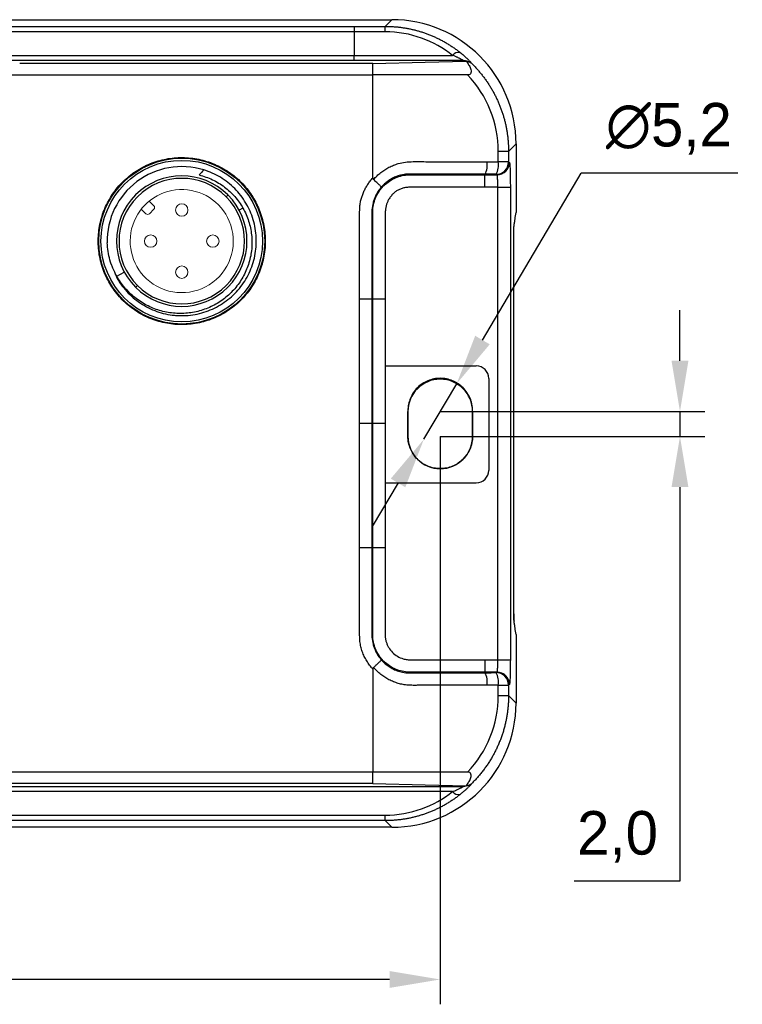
# Model space of a CAD drawing. Header units: millimetres. Extents: x 0 to 1380, y 0 to 297.
# Tile 43 of 60: x 739 to 797, y 116 to 195. Entities that reach past the tile are written whole.
import ezdxf

# ---------------------------------------------------------------- set-up
doc = ezdxf.new("R2010")
doc.units = ezdxf.units.MM
doc.header["$PDSIZE"] = -1
doc.layers.add('1', color=7, linetype='Continuous', true_color=0xffffff)
doc.dimstyles.new('ISO-25', dxfattribs={"dimtxt": 2.5, "dimasz": 2.5, "dimexe": 1.25, "dimexo": 0.625, "dimtad": 1, "dimtxsty": 'Standard', "dimcen": 2.5, "dimadec": 0, "dimazin": 0, "dimtfac": 1, "dimtmove": 0, "dimatfit": 3, "dimfxl": 1, "dimarcsym": 0})

# ---------------------------------------------------------------- blocks, each defined once
blk = doc.blocks.new('*D14')
at = {"color": 0, "lineweight": -2}
for p, q in [((791.891, 167.686), (791.891, 171.766)), ((772.599, 163.606), (793.891, 163.606)), ((791.891, 163.606), (791.891, 161.606)), ((772.599, 161.606), (793.891, 161.606)), ((791.891, 157.526), (791.891, 125.804)), ((791.891, 125.804), (783.367, 125.804))]:
    blk.add_line(p, q, dxfattribs=at)
at = {"color": 0}
for points in [[(791.211, 167.686), (792.571, 167.686), (791.891, 163.606)], [(792.571, 157.526), (791.211, 157.526), (791.891, 161.606)]]:
    blk.add_solid(points, dxfattribs=at)
at = {"layer": 'Defpoints', "color": 0}
for p in [(772.599, 163.606), (772.599, 161.606), (791.891, 161.606)]:
    blk.add_point(p, dxfattribs=at)
at = {"color": 0, "insert": (786.867, 129.37), "char_height": 3.5, "attachment_point": 5}
blk.add_mtext('2,0', dxfattribs=at)
blk = doc.blocks.new('*D15')
at = {"color": 0, "lineweight": -2}
for p, q in [((775.996, 169.358), (783.934, 182.798)), ((796.541, 182.798), (783.934, 182.798)), ((771.277, 161.367), (773.921, 165.844)), ((769.202, 157.854), (767.128, 154.341))]:
    blk.add_line(p, q, dxfattribs=at)
at = {"color": 0}
for points in [[(775.41, 169.703), (776.581, 169.012), (773.921, 165.844)], [(769.788, 157.508), (768.617, 158.2), (771.277, 161.367)]]:
    blk.add_solid(points, dxfattribs=at)
at = {"layer": 'Defpoints', "color": 0}
for p in [(773.921, 165.844), (771.277, 161.367)]:
    blk.add_point(p, dxfattribs=at)
at = {"color": 0, "insert": (790.999, 186.364), "char_height": 3.5, "attachment_point": 5}
blk.add_mtext('∅5,2', dxfattribs=at)
blk = doc.blocks.new('*D17')
at = {"color": 0, "lineweight": -2}
for p, q in [((772.599, 161.606), (772.599, 115.894)), ((614.799, 160.765), (614.799, 115.894)), ((768.519, 117.894), (618.879, 117.894))]:
    blk.add_line(p, q, dxfattribs=at)
at = {"color": 0}
for points in [[(618.879, 118.574), (618.879, 117.214), (614.799, 117.894)], [(768.519, 117.214), (768.519, 118.574), (772.599, 117.894)]]:
    blk.add_solid(points, dxfattribs=at)
at = {"layer": 'Defpoints', "color": 0}
for p in [(772.599, 161.606), (614.799, 160.765), (614.799, 117.894)]:
    blk.add_point(p, dxfattribs=at)
at = {"color": 0, "insert": (693.699, 121.46), "char_height": 3.5, "attachment_point": 5}
blk.add_mtext('157,8%%p2', dxfattribs=at)

msp = doc.modelspace()

# ---------------------------------------------------------------- linework, layer by layer
at = {"color": 7, "linetype": 'Continuous', "lineweight": 25}
for p, q in [((618.693, 195.142), (768.705, 195.142)), ((768.17, 194.606), (768.705, 195.142)), ((703.122, 194.606), (765.663, 194.606)), ((765.663, 194.17), (723.07, 194.17)), ((765.663, 194.606), (765.663, 194.17)), ((765.663, 194.606), (768.17, 194.606)), ((765.663, 194.17), (765.663, 192.273)), ((768.17, 194.17), (765.663, 194.17)), ((768.17, 194.17), (768.17, 194.606)), ((723.07, 192.273), (738.752, 192.273)), ((738.752, 191.849), (723.07, 191.849)), ((738.752, 192.273), (765.663, 192.273)), ((765.663, 191.849), (738.752, 191.849)), ((765.663, 191.849), (765.663, 192.273)), ((765.663, 192.273), (773.593, 192.273)), ((774.459, 191.849), (765.663, 191.849)), ((765.663, 191.609), (738.752, 191.609)), ((767.183, 191.609), (765.663, 191.609)), ((767.182, 190.704), (767.182, 191.609)), ((727.57, 190.704), (738.752, 190.704)), ((738.752, 190.704), (767.183, 190.704)), ((767.183, 182.414), (767.183, 190.704)), ((778.699, 185.148), (778.095, 184.544)), ((778.699, 185.148), (778.699, 179.614)), ((777.267, 183.696), (777.267, 184.544)), ((778.095, 184.544), (777.267, 184.544)), ((778.095, 184.544), (778.095, 183.696)), ((778.095, 183.696), (777.267, 183.696)), ((778.095, 183.696), (778.17, 183.659)), ((776.2, 182.699), (776.2, 182.659)), ((776.2, 182.659), (777.171, 182.659)), ((776.2, 181.659), (776.2, 182.659)), ((777.24, 181.659), (776.2, 181.659)), ((777.24, 181.659), (778.239, 181.659)), ((777.24, 162.642), (777.24, 181.659)), ((778.239, 181.659), (778.239, 180.102)), ((756.719, 179.971), (756.418, 179.809)), ((757.078, 180.165), (756.966, 180.324)), ((778.239, 180.102), (778.239, 145.182)), ((778.523, 147.313), (778.523, 177.97)), ((778.523, 147.313), (778.523, 177.97)), ((778.523, 177.97), (778.523, 177.97)), ((746.56, 174.503), (747.172, 174.833)), ((766.098, 162.642), (766.098, 172.642)), ((767.097, 172.642), (766.098, 172.642)), ((767.097, 172.642), (767.097, 162.642)), ((767.124, 172.642), (767.097, 172.642)), ((767.165, 172.642), (767.124, 172.642)), ((767.165, 162.642), (767.165, 172.642)), ((768.165, 172.642), (767.165, 172.642)), ((768.165, 172.642), (768.165, 162.642)), ((751.189, 171.371), (751.304, 171.341)), ((751.304, 171.341), (751.623, 171.339)), ((768.165, 167.27), (775.497, 167.27)), ((776.497, 166.27), (776.497, 158.868)), ((769.999, 163.678), (769.999, 161.606)), ((769.999, 161.606), (769.999, 163.606)), ((775.199, 161.606), (775.199, 163.678)), ((775.199, 163.606), (775.199, 161.606)), ((766.098, 152.642), (766.098, 162.642)), ((767.097, 162.642), (766.098, 162.642)), ((767.097, 162.642), (767.097, 152.642)), ((767.165, 152.642), (767.165, 162.642)), ((768.165, 162.642), (767.165, 162.642)), ((768.165, 162.642), (768.165, 152.642)), ((777.24, 143.624), (777.24, 162.642)), ((768.165, 157.868), (775.497, 157.868)), ((767.097, 152.642), (766.098, 152.642)), ((767.124, 152.642), (767.097, 152.642)), ((767.165, 152.642), (767.124, 152.642)), ((768.165, 152.642), (767.165, 152.642)), ((778.523, 147.313), (778.523, 147.313)), ((778.239, 145.182), (778.239, 143.624)), ((778.699, 145.669), (778.699, 140.136)), ((776.199, 143.624), (776.199, 142.625)), ((776.199, 143.624), (777.24, 143.624)), ((777.24, 143.624), (778.239, 143.624)), ((767.183, 142.869), (767.183, 134.58)), ((770.229, 142.566), (776.199, 142.584)), ((776.199, 142.584), (776.199, 142.625)), ((777.171, 142.625), (776.199, 142.625)), ((777.267, 140.74), (777.267, 141.587)), ((777.267, 141.587), (778.095, 141.587)), ((778.17, 141.625), (778.095, 141.587)), ((778.095, 141.587), (778.095, 140.74)), ((777.267, 140.74), (778.095, 140.74)), ((778.095, 140.74), (778.699, 140.136)), ((738.752, 134.58), (724.17, 134.58)), ((767.183, 134.58), (738.752, 134.58)), ((774.799, 134.58), (767.183, 134.58)), ((767.183, 133.675), (767.183, 134.58)), ((723.07, 133.435), (738.752, 133.435)), ((765.663, 133.675), (727.57, 133.675)), ((738.752, 133.435), (765.706, 133.435)), ((767.183, 133.675), (765.663, 133.675)), ((765.706, 133.435), (774.459, 133.435)), ((738.752, 133.011), (723.07, 133.011)), ((765.706, 133.011), (738.752, 133.011)), ((773.593, 133.011), (765.706, 133.011)), ((713.057, 131.113), (768.17, 131.113)), ((768.17, 130.677), (768.17, 131.113)), ((768.705, 130.142), (618.693, 130.142)), ((738.752, 130.677), (703.122, 130.677)), ((768.17, 130.677), (738.752, 130.677)), ((768.705, 130.142), (768.17, 130.677))]:
    msp.add_line(p, q, dxfattribs=at)
at = {"color": 7, "linetype": 'Continuous', "lineweight": 25, "flags": 128}
for points in [[(767.183, 191.609), (771.384, 191.722), (774.686, 191.81)], [(774.799, 190.704), (770.534, 190.704), (767.183, 190.704)], [(776.371, 183.699), (776.873, 183.698), (777.267, 183.696)], [(776.2, 182.699), (773.214, 182.708), (770.229, 182.717)], [(777.096, 182.697), (776.594, 182.698), (776.2, 182.699)], [(777.171, 182.659), (777.129, 182.68), (777.096, 182.697)], [(755.507, 181.033), (755.505, 181.031), (755.497, 181.022), (755.484, 181.009), (755.466, 180.992), (755.445, 180.97), (755.42, 180.946), (755.394, 180.919), (755.366, 180.892)], [(748.083, 173.609), (748.086, 173.611), (748.094, 173.619), (748.107, 173.632), (748.124, 173.65), (748.146, 173.671), (748.17, 173.696), (748.197, 173.722), (748.224, 173.75)], [(776.199, 142.584), (776.701, 142.586), (777.096, 142.587)], [(777.096, 142.587), (777.138, 142.608), (777.171, 142.625)], [(777.267, 141.587), (776.765, 141.586), (776.371, 141.584)], [(767.183, 133.675), (771.384, 133.562), (774.686, 133.473)]]:
    msp.add_lwpolyline(points, dxfattribs=at)
at = {"color": 7, "linetype": 'Continuous', "lineweight": 25}
for radius in [6.675, 6.5]:
    msp.add_circle((751.795, 177.321), radius, dxfattribs=at)
for centre, radius, start, end in [((774.091, 191.874), 0.638, 80.12293, 141.32352), ((751.795, 177.321), 6, 72.86141, 181.23547), ((774.724, 183.467), 1.664, 332.51543, 8.02053), ((775.62, 183.464), 1.664, 332.51543, 8.02053), ((777.095, 183.697), 1, 270.05364, 359.97263), ((777.17, 183.659), 1, 270.05364, 359.97263), ((751.795, 177.321), 5.25, 45, 225), ((751.795, 177.321), 5.05, 45, 225), ((751.795, 177.321), 5.25, 225, 45), ((751.795, 177.321), 5.05, 225, 45), ((775.497, 166.27), 1, 0, 90), ((772.599, 163.606), 2.6, 0, 180), ((772.599, 161.606), 2.6, 180, 0), ((775.497, 158.868), 1, 270, 0), ((778.075, 146.738), 0.463, 359.44843, 7.53786), ((774.723, 141.817), 1.664, 351.97976, 27.48269), ((775.62, 141.819), 1.664, 351.97939, 27.48473), ((777.095, 141.587), 1, 0.02768, 89.94627), ((777.17, 141.624), 1, 0.02767, 89.94585), ((774.091, 133.409), 0.638, 218.67786, 279.8763)]:
    msp.add_arc(centre, radius, start, end, dxfattribs=at)
for centre, major_axis in [((768.693, 185.136), (-7.08, -7.08)), ((768.693, 140.148), (-7.08, 7.08))]:
    msp.add_ellipse(centre, major_axis=major_axis, ratio=0.998783, start_param=2.356803, end_param=3.926382, dxfattribs=at)
for points, knots in [([(768.17, 194.606), (768.266, 194.605), (768.458, 194.604), (768.746, 194.591), (769.035, 194.569), (769.323, 194.539), (769.611, 194.5), (769.899, 194.453), (770.186, 194.397), (770.471, 194.332), (770.756, 194.258), (771.038, 194.175), (771.319, 194.084), (771.597, 193.983), (771.873, 193.874), (772.147, 193.756), (772.417, 193.63), (772.684, 193.494), (772.948, 193.35), (773.207, 193.198), (773.463, 193.037), (773.714, 192.867), (773.961, 192.69), (774.12, 192.565), (774.2, 192.503)], [0, 0, 0, 0, 0.043133, 0.086382, 0.129765, 0.173299, 0.216998, 0.26088, 0.304959, 0.349253, 0.393776, 0.438544, 0.483571, 0.528872, 0.574462, 0.620354, 0.666564, 0.713103, 0.759986, 0.807226, 0.854834, 0.902825, 0.95121, 1, 1, 1, 1]), ([(774.459, 191.849), (774.454, 191.853), (774.445, 191.86), (774.42, 191.878), (774.387, 191.898), (774.345, 191.923), (774.295, 191.951), (774.236, 191.982), (774.169, 192.017), (774.094, 192.054), (774.01, 192.094), (773.918, 192.136), (773.818, 192.18), (773.709, 192.226), (773.632, 192.257), (773.593, 192.273)], [0, 0, 0, 0, 0.055449, 0.112433, 0.171713, 0.233971, 0.299794, 0.369678, 0.444041, 0.523228, 0.607524, 0.697168, 0.792357, 0.893254, 1, 1, 1, 1]), ([(774.2, 192.503), (774.247, 192.465), (774.338, 192.392), (774.464, 192.284), (774.58, 192.182), (774.685, 192.086), (774.779, 191.996), (774.863, 191.913), (774.937, 191.837), (775.001, 191.769), (775.055, 191.709), (775.1, 191.656), (775.122, 191.627), (775.133, 191.613)], [0, 0, 0, 0, 0.108927, 0.2128793, 0.3122057, 0.407306, 0.4986356, 0.5867085, 0.6720972, 0.7554298, 0.8373817, 0.9186626, 1, 1, 1, 1]), ([(774.687, 191.811), (774.67, 191.814), (774.636, 191.821), (774.58, 191.831), (774.527, 191.839), (774.485, 191.845), (774.465, 191.848), (774.459, 191.849)], [0, 0, 0, 0, 0.2481056, 0.5005135, 0.7510049, 0.9332691, 1, 1, 1, 1]), ([(774.686, 191.81), (774.758, 191.717), (774.825, 191.621), (774.944, 191.42), (774.997, 191.315), (775.054, 191.152), (775.07, 191.096), (775.085, 190.982), (775.086, 190.925), (775.055, 190.816), (775.02, 190.768), (774.918, 190.712), (774.858, 190.704), (774.799, 190.704)], [0, 0, 0, 0, 0.25, 0.25, 0.5, 0.5, 0.625, 0.625, 0.75, 0.75, 0.875, 0.875, 1, 1, 1, 1]), ([(775.133, 191.613), (775.131, 191.614), (775.128, 191.617), (775.121, 191.623), (775.11, 191.632), (775.085, 191.65), (775.031, 191.685), (774.943, 191.728), (774.824, 191.773), (774.733, 191.798), (774.687, 191.811)], [0, 0, 0, 0, 0.0155576, 0.0312547, 0.0626519, 0.1254179, 0.2507977, 0.5004377, 0.7487939, 1, 1, 1, 1]), ([(775.133, 191.613), (775.207, 191.54), (775.353, 191.393), (775.564, 191.164), (775.768, 190.93), (775.964, 190.69), (776.151, 190.444), (776.331, 190.194), (776.502, 189.939), (776.664, 189.679), (776.819, 189.415), (776.964, 189.147), (777.102, 188.875), (777.23, 188.6), (777.35, 188.321), (777.46, 188.04), (777.562, 187.756), (777.655, 187.47), (777.74, 187.182), (777.815, 186.893), (777.881, 186.601), (777.938, 186.309), (777.987, 186.015), (778.026, 185.721), (778.057, 185.427), (778.079, 185.132), (778.093, 184.838), (778.094, 184.642), (778.095, 184.544)], [0, 0, 0, 0, 0.039773, 0.079432, 0.118978, 0.158413, 0.197737, 0.236951, 0.276057, 0.315056, 0.353949, 0.392736, 0.43142, 0.470001, 0.50848, 0.546859, 0.585138, 0.62332, 0.661404, 0.699393, 0.737287, 0.775087, 0.812796, 0.850413, 0.887941, 0.925381, 0.962733, 1, 1, 1, 1]), ([(747.869, 182.781), (747.857, 182.772), (747.845, 182.764), (747.654, 182.624), (747.483, 182.486), (746.991, 182.048), (746.694, 181.726), (746.295, 181.197), (746.17, 181.012), (745.94, 180.636), (745.835, 180.444), (745.645, 180.049), (745.559, 179.848), (745.407, 179.435), (745.341, 179.223), (745.174, 178.58), (745.107, 178.146), (745.069, 177.49), (745.067, 177.27), (745.085, 176.828), (745.105, 176.606), (745.196, 175.953), (745.299, 175.527), (745.516, 174.903), (745.599, 174.697), (745.785, 174.295), (745.887, 174.101), (746.22, 173.534), (746.478, 173.179), (746.921, 172.682), (747.076, 172.524), (747.399, 172.227), (747.568, 172.086), (747.917, 171.822), (748.099, 171.699), (748.475, 171.469), (748.67, 171.362), (749.267, 171.074), (749.678, 170.923), (750.528, 170.702), (750.97, 170.632), (751.847, 170.582), (752.285, 170.599), (752.941, 170.691), (753.16, 170.732), (753.588, 170.836), (753.799, 170.898), (754.212, 171.042), (754.415, 171.124), (754.814, 171.308), (755.011, 171.41), (755.585, 171.748), (755.942, 172.008), (756.605, 172.6), (756.902, 172.923), (757.297, 173.448), (757.421, 173.629), (757.651, 174.006), (757.757, 174.202), (758.044, 174.798), (758.195, 175.209), (758.36, 175.847), (758.405, 176.064), (758.474, 176.502), (758.497, 176.721), (758.534, 177.378), (758.516, 177.816), (758.424, 178.473), (758.383, 178.692), (758.279, 179.12), (758.217, 179.33), (758.072, 179.743), (757.99, 179.947), (757.805, 180.346), (757.702, 180.543), (757.365, 181.115), (757.107, 181.469), (756.669, 181.96), (756.515, 182.117), (756.189, 182.417), (756.018, 182.559), (755.491, 182.956), (755.118, 183.184), (754.523, 183.472), (754.317, 183.559), (753.903, 183.711), (753.693, 183.776), (753.056, 183.941), (752.623, 184.01), (751.737, 184.06), (751.297, 184.042), (750.646, 183.951), (750.431, 183.91), (750.002, 183.806), (749.788, 183.743), (749.163, 183.525), (748.766, 183.341), (748.21, 183.014), (748.037, 182.902), (747.869, 182.781)], [0, 0, 0, 0, 0.001036, 0.001036, 0.016661, 0.016661, 0.047911, 0.047911, 0.063536, 0.063536, 0.079161, 0.079161, 0.094786, 0.094786, 0.110411, 0.110411, 0.141661, 0.141661, 0.157286, 0.157286, 0.172911, 0.172911, 0.204161, 0.204161, 0.219786, 0.219786, 0.235411, 0.235411, 0.266661, 0.266661, 0.282286, 0.282286, 0.297911, 0.297911, 0.313536, 0.313536, 0.329161, 0.329161, 0.360411, 0.360411, 0.391661, 0.391661, 0.422911, 0.422911, 0.438536, 0.438536, 0.454161, 0.454161, 0.469786, 0.469786, 0.485411, 0.485411, 0.516661, 0.516661, 0.547911, 0.547911, 0.563536, 0.563536, 0.579161, 0.579161, 0.610411, 0.610411, 0.626036, 0.626036, 0.641661, 0.641661, 0.672911, 0.672911, 0.688536, 0.688536, 0.704161, 0.704161, 0.719786, 0.719786, 0.735411, 0.735411, 0.766661, 0.766661, 0.782286, 0.782286, 0.797911, 0.797911, 0.829161, 0.829161, 0.844786, 0.844786, 0.860411, 0.860411, 0.891661, 0.891661, 0.922911, 0.922911, 0.938536, 0.938536, 0.954161, 0.954161, 0.985411, 0.985411, 1, 1, 1, 1]), ([(767.231, 182.275), (767.276, 182.327), (767.365, 182.429), (767.507, 182.574), (767.654, 182.711), (767.807, 182.839), (767.965, 182.959), (768.128, 183.071), (768.297, 183.174), (768.472, 183.268), (768.651, 183.355), (768.837, 183.432), (769.027, 183.502), (769.344, 183.6), (769.803, 183.695), (770.25, 183.719), (770.634, 183.716), (771.031, 183.716), (772.237, 183.711), (773.841, 183.707), (775.431, 183.702), (776.166, 183.7), (776.371, 183.699)], [0, 0, 0, 0, 0.021284, 0.042329, 0.063182, 0.083894, 0.104516, 0.125099, 0.145696, 0.166359, 0.187139, 0.208087, 0.229251, 0.250681, 0.311932, 0.375956, 0.390685, 0.432288, 0.500765, 0.769316, 0.935728, 1, 1, 1, 1]), ([(778.17, 183.659), (778.178, 183.655), (778.186, 183.612), (778.201, 183.457), (778.208, 183.341), (778.22, 183.055), (778.225, 182.881), (778.233, 182.497), (778.236, 182.282), (778.239, 181.93), (778.239, 181.794), (778.239, 181.659)], [0, 0, 0, 0, 0.217524, 0.217524, 0.435052, 0.435052, 0.652518, 0.652518, 0.869855, 0.869855, 1, 1, 1, 1]), ([(746.512, 174.477), (746.746, 174.042), (747.03, 173.641), (747.697, 172.911), (748.067, 172.594), (748.678, 172.188), (748.893, 172.064), (749.333, 171.844), (749.558, 171.748), (750.017, 171.585), (750.251, 171.518), (750.73, 171.411), (750.975, 171.372), (751.707, 171.302), (752.194, 171.314), (752.925, 171.423), (753.167, 171.475), (753.638, 171.606), (753.868, 171.685), (754.544, 171.965), (754.979, 172.212), (755.566, 172.648), (755.753, 172.805), (756.107, 173.142), (756.276, 173.323), (756.744, 173.893), (757.005, 174.305), (757.32, 174.969), (757.413, 175.2), (757.567, 175.665), (757.63, 175.901), (757.726, 176.379), (757.759, 176.621), (757.797, 177.111), (757.8, 177.359), (757.765, 178.092), (757.684, 178.573), (757.4, 179.519), (757.203, 179.966), (756.828, 180.596), (756.689, 180.801), (756.388, 181.19), (756.226, 181.374), (755.883, 181.72), (755.701, 181.882), (755.316, 182.186), (755.112, 182.327), (754.482, 182.708), (754.036, 182.909), (753.563, 183.055)], [0, 0, 0, 0, 0.0625, 0.0625, 0.125, 0.125, 0.15625, 0.15625, 0.1875, 0.1875, 0.21875, 0.21875, 0.25, 0.25, 0.3125, 0.3125, 0.34375, 0.34375, 0.375, 0.375, 0.4375, 0.4375, 0.46875, 0.46875, 0.5, 0.5, 0.5625, 0.5625, 0.59375, 0.59375, 0.625, 0.625, 0.65625, 0.65625, 0.6875, 0.6875, 0.75, 0.75, 0.8125, 0.8125, 0.84375, 0.84375, 0.875, 0.875, 0.90625, 0.90625, 0.9375, 0.9375, 1, 1, 1, 1]), ([(753.188, 182.642), (753.56, 182.553), (753.918, 182.426), (754.607, 182.1), (754.932, 181.903), (755.382, 181.562), (755.527, 181.44), (755.804, 181.181), (755.937, 181.043), (756.312, 180.613), (756.531, 180.304), (756.719, 179.971)], [0, 0, 0, 0, 0.25, 0.25, 0.5, 0.5, 0.625, 0.625, 0.75, 0.75, 1, 1, 1, 1]), ([(766.098, 172.642), (766.098, 173.061), (766.098, 173.9), (766.098, 175.159), (766.098, 176.417), (766.097, 177.589), (766.099, 178.591), (766.104, 179.343), (766.115, 179.849), (766.127, 180.161), (766.16, 180.359), (766.192, 180.525), (766.231, 180.688), (766.275, 180.848), (766.327, 181.005), (766.384, 181.159), (766.448, 181.31), (766.518, 181.459), (766.594, 181.604), (766.676, 181.747), (766.765, 181.886), (766.86, 182.023), (766.961, 182.157), (767.068, 182.288), (767.144, 182.372), (767.183, 182.414)], [0, 0, 0, 0, 0.125251, 0.250501, 0.375752, 0.501003, 0.600287, 0.675097, 0.725439, 0.751341, 0.768329, 0.785138, 0.801795, 0.818326, 0.83476, 0.851124, 0.867448, 0.883759, 0.900088, 0.916462, 0.932911, 0.949461, 0.966142, 0.982979, 1, 1, 1, 1]), ([(767.165, 172.642), (767.165, 174.118), (767.165, 175.594), (767.165, 177.808), (767.165, 178.546), (767.165, 179.376), (767.165, 179.468), (767.165, 179.584), (767.165, 179.607), (767.165, 179.653), (767.165, 179.676), (767.167, 179.745), (767.169, 179.792), (767.184, 180.022), (767.212, 180.204), (767.281, 180.474), (767.308, 180.564), (767.37, 180.739), (767.405, 180.824), (767.521, 181.075), (767.613, 181.234), (767.774, 181.462), (767.832, 181.536), (767.953, 181.677), (768.017, 181.744), (768.216, 181.937), (768.361, 182.054), (768.672, 182.26), (768.835, 182.347), (769.175, 182.492), (769.353, 182.549), (769.718, 182.629), (769.904, 182.652), (770.113, 182.658), (770.137, 182.659), (770.183, 182.659), (770.206, 182.659), (770.276, 182.659), (770.322, 182.659), (770.461, 182.659), (770.553, 182.659), (771.016, 182.659), (771.386, 182.659), (773.237, 182.659), (774.718, 182.659), (776.199, 182.659), (776.199, 182.659), (776.2, 182.659)], [0, 0, 0, 0, 0.2475248, 0.2475248, 0.3712871, 0.3712871, 0.3867574, 0.3867574, 0.390625, 0.390625, 0.3944926, 0.3944926, 0.4022277, 0.4022277, 0.4331683, 0.4331683, 0.4486386, 0.4486386, 0.4641089, 0.4641089, 0.4950495, 0.4950495, 0.5105198, 0.5105198, 0.5259901, 0.5259901, 0.5569307, 0.5569307, 0.5878713, 0.5878713, 0.6188119, 0.6188119, 0.6497525, 0.6497525, 0.65362, 0.65362, 0.6574876, 0.6574876, 0.6652228, 0.6652228, 0.6806931, 0.6806931, 0.7425743, 0.7425743, 0.990099, 0.990099, 0.9901246, 0.9901246, 0.9901246, 0.9901246]), ([(767.183, 182.414), (767.183, 182.396), (767.184, 182.378), (767.19, 182.343), (767.196, 182.325), (767.211, 182.296), (767.22, 182.284), (767.231, 182.275)], [0, 0, 0, 0, 0.352584, 0.352584, 0.718165, 0.718165, 1, 1, 1, 1]), ([(767.852, 181.663), (767.852, 181.665), (767.852, 181.669), (767.845, 181.681), (767.833, 181.699), (767.808, 181.728), (767.763, 181.778), (767.689, 181.853), (767.595, 181.943), (767.486, 182.045), (767.364, 182.157), (767.275, 182.236), (767.231, 182.275)], [0, 0, 0, 0, 0.059853, 0.121592, 0.185061, 0.250067, 0.370682, 0.499888, 0.621392, 0.746715, 0.873688, 1, 1, 1, 1]), ([(770.229, 182.717), (770.172, 182.717), (769.949, 182.717), (769.607, 182.675), (769.23, 182.577), (768.908, 182.454), (768.605, 182.298), (768.317, 182.104), (768.065, 181.894), (767.921, 181.738), (767.852, 181.663)], [0, 0, 0, 0, 0.064417, 0.250541, 0.384379, 0.500826, 0.636088, 0.76495, 0.886236, 1, 1, 1, 1]), ([(777.24, 181.659), (777.239, 181.689), (777.239, 181.755), (777.237, 181.861), (777.233, 181.979), (777.229, 182.107), (777.222, 182.241), (777.215, 182.371), (777.206, 182.488), (777.196, 182.581), (777.184, 182.644), (777.175, 182.654), (777.171, 182.659)], [0, 0, 0, 0, 0.0586105, 0.1269543, 0.2055563, 0.2947046, 0.3942875, 0.5036193, 0.621299, 0.7451713, 0.8724479, 1, 1, 1, 1]), ([(767.852, 181.663), (767.848, 181.659), (767.844, 181.655), (767.779, 181.578), (767.72, 181.503), (767.555, 181.27), (767.461, 181.107), (767.343, 180.851), (767.307, 180.763), (767.243, 180.584), (767.215, 180.493), (767.145, 180.216), (767.116, 180.03), (767.101, 179.795), (767.099, 179.748), (767.097, 179.677), (767.097, 179.653), (767.097, 179.607), (767.097, 179.584), (767.097, 179.468), (767.097, 179.376), (767.097, 178.546), (767.097, 177.808), (767.097, 175.594), (767.097, 174.118), (767.097, 172.642)], [0, 0, 0, 0, 0.0008881, 0.0008881, 0.0163584, 0.0163584, 0.047299, 0.047299, 0.0627693, 0.0627693, 0.0782396, 0.0782396, 0.1091802, 0.1091802, 0.1169153, 0.1169153, 0.1207829, 0.1207829, 0.1246505, 0.1246505, 0.1401208, 0.1401208, 0.2638831, 0.2638831, 0.5114079, 0.5114079, 0.5114079, 0.5114079]), ([(776.2, 181.659), (775.861, 181.659), (775.184, 181.659), (774.169, 181.659), (773.154, 181.659), (772.186, 181.659), (771.346, 181.659), (770.716, 181.659), (770.331, 181.657), (770.054, 181.66), (769.81, 181.635), (769.525, 181.569), (769.262, 181.464), (769.022, 181.321), (768.804, 181.14), (768.61, 180.921), (768.455, 180.695), (768.338, 180.464), (768.26, 180.234), (768.205, 179.978), (768.171, 179.698), (768.164, 179.414), (768.166, 179.137), (768.165, 178.873), (768.165, 178.609), (768.165, 178.346), (768.165, 177.732), (768.165, 176.984), (768.165, 175.569), (768.165, 174.193), (768.165, 173.039), (768.165, 172.642)], [0, 0, 0, 0, 0.062707, 0.125413, 0.18812, 0.250827, 0.304834, 0.343739, 0.367541, 0.376239, 0.395073, 0.412944, 0.430215, 0.447283, 0.464562, 0.48245, 0.501308, 0.5153, 0.530211, 0.546265, 0.563642, 0.582483, 0.598777, 0.61507, 0.631363, 0.647657, 0.66395, 0.745101, 0.78615, 0.926345, 1, 1, 1, 1]), ([(756.719, 179.971), (756.906, 179.639), (757.058, 179.292), (757.291, 178.568), (757.37, 178.198), (757.432, 177.637), (757.443, 177.45), (757.447, 177.072), (757.439, 176.88), (757.387, 176.315), (757.315, 175.946), (757.098, 175.224), (756.951, 174.869), (756.597, 174.205), (756.388, 173.892), (756.028, 173.452), (755.899, 173.311), (755.632, 173.044), (755.493, 172.918), (755.202, 172.68), (755.051, 172.568), (754.737, 172.359), (754.573, 172.261), (754.071, 171.994), (753.723, 171.851), (753.003, 171.634), (752.626, 171.56), (751.876, 171.487), (751.5, 171.487), (750.936, 171.541), (750.746, 171.568), (750.375, 171.641), (750.192, 171.686), (749.652, 171.846), (749.303, 171.988), (748.629, 172.34), (748.313, 172.547), (747.727, 173.017), (747.454, 173.282), (746.963, 173.861), (746.747, 174.172), (746.56, 174.503)], [0, 0, 0, 0, 0.0625, 0.0625, 0.125, 0.125, 0.15625, 0.15625, 0.1875, 0.1875, 0.25, 0.25, 0.3125, 0.3125, 0.375, 0.375, 0.40625, 0.40625, 0.4375, 0.4375, 0.46875, 0.46875, 0.5, 0.5, 0.5625, 0.5625, 0.625, 0.625, 0.6875, 0.6875, 0.71875, 0.71875, 0.75, 0.75, 0.8125, 0.8125, 0.875, 0.875, 0.9375, 0.9375, 1, 1, 1, 1]), ([(778.538, 178.55), (778.552, 178.651), (778.565, 178.741), (778.592, 178.92), (778.605, 179.007), (778.645, 179.268), (778.672, 179.44), (778.699, 179.614)], [0, 0, 0, 0, 0.25, 0.25, 0.5, 0.5, 1, 1, 1, 1]), ([(778.523, 177.97), (778.523, 178.102), (778.524, 178.23), (778.53, 178.44), (778.534, 178.517), (778.538, 178.55)], [0, 0, 0, 0, 0.5, 0.5, 1, 1, 1, 1]), ([(746.56, 174.503), (746.329, 174.915), (746.147, 175.351), (745.89, 176.257), (745.816, 176.72), (745.797, 177.192)], [0, 0, 0, 0, 0.5, 0.5, 1, 1, 1, 1]), ([(775.199, 163.678), (775.199, 163.85), (775.182, 164.018), (775.133, 164.268), (775.112, 164.35), (775.063, 164.513), (775.034, 164.594), (774.936, 164.831), (774.856, 164.98), (774.667, 165.263), (774.557, 165.396), (774.318, 165.636), (774.187, 165.744), (773.974, 165.886), (773.9, 165.931), (773.75, 166.011), (773.673, 166.047), (773.438, 166.144), (773.275, 166.194), (772.939, 166.261), (772.77, 166.278), (772.431, 166.278), (772.259, 166.261), (771.926, 166.195), (771.764, 166.146), (771.527, 166.048), (771.45, 166.011), (771.299, 165.931), (771.226, 165.887), (771.015, 165.746), (770.883, 165.639), (770.641, 165.396), (770.533, 165.265), (770.391, 165.054), (770.348, 164.981), (770.267, 164.831), (770.23, 164.753), (770.132, 164.516), (770.083, 164.354), (770.016, 164.021), (769.999, 163.849), (769.999, 163.678)], [0, 0, 0, 0, 0.0625, 0.0625, 0.09375, 0.09375, 0.125, 0.125, 0.1875, 0.1875, 0.25, 0.25, 0.3125, 0.3125, 0.34375, 0.34375, 0.375, 0.375, 0.4375, 0.4375, 0.5, 0.5, 0.5625, 0.5625, 0.625, 0.625, 0.65625, 0.65625, 0.6875, 0.6875, 0.75, 0.75, 0.8125, 0.8125, 0.84375, 0.84375, 0.875, 0.875, 0.9375, 0.9375, 1, 1, 1, 1]), ([(775.199, 161.606), (775.199, 161.434), (775.182, 161.265), (775.133, 161.016), (775.112, 160.934), (775.063, 160.77), (775.034, 160.689), (774.936, 160.453), (774.856, 160.304), (774.667, 160.021), (774.557, 159.887), (774.318, 159.647), (774.187, 159.54), (773.974, 159.397), (773.9, 159.353), (773.75, 159.273), (773.673, 159.236), (773.438, 159.139), (773.275, 159.089), (772.939, 159.022), (772.77, 159.006), (772.431, 159.006), (772.259, 159.022), (771.926, 159.089), (771.764, 159.138), (771.527, 159.235), (771.45, 159.272), (771.299, 159.353), (771.226, 159.396), (771.015, 159.537), (770.883, 159.645), (770.641, 159.887), (770.533, 160.019), (770.391, 160.23), (770.348, 160.303), (770.267, 160.453), (770.23, 160.531), (770.132, 160.767), (770.083, 160.929), (770.016, 161.262), (769.999, 161.434), (769.999, 161.606)], [0, 0, 0, 0, 0.0625, 0.0625, 0.09375, 0.09375, 0.125, 0.125, 0.1875, 0.1875, 0.25, 0.25, 0.3125, 0.3125, 0.34375, 0.34375, 0.375, 0.375, 0.4375, 0.4375, 0.5, 0.5, 0.5625, 0.5625, 0.625, 0.625, 0.65625, 0.65625, 0.6875, 0.6875, 0.75, 0.75, 0.8125, 0.8125, 0.84375, 0.84375, 0.875, 0.875, 0.9375, 0.9375, 1, 1, 1, 1]), ([(767.183, 142.869), (767.135, 142.922), (767.041, 143.027), (766.91, 143.192), (766.788, 143.362), (766.676, 143.536), (766.574, 143.715), (766.482, 143.898), (766.399, 144.086), (766.326, 144.278), (766.263, 144.475), (766.21, 144.677), (766.167, 144.883), (766.128, 145.108), (766.114, 145.434), (766.104, 145.94), (766.099, 146.692), (766.097, 147.695), (766.098, 148.866), (766.098, 150.125), (766.098, 151.383), (766.098, 152.222), (766.098, 152.642)], [0, 0, 0, 0, 0.021229, 0.042185, 0.06292, 0.083488, 0.103942, 0.124339, 0.144736, 0.165188, 0.185751, 0.206479, 0.227427, 0.248647, 0.274512, 0.324842, 0.399666, 0.498989, 0.624242, 0.749495, 0.874747, 1, 1, 1, 1]), ([(767.097, 152.642), (767.097, 151.166), (767.097, 149.69), (767.097, 147.476), (767.097, 146.738), (767.097, 145.908), (767.097, 145.815), (767.097, 145.7), (767.097, 145.677), (767.097, 145.631), (767.097, 145.607), (767.099, 145.536), (767.101, 145.489), (767.116, 145.253), (767.145, 145.067), (767.215, 144.791), (767.243, 144.699), (767.307, 144.52), (767.343, 144.433), (767.461, 144.176), (767.555, 144.013), (767.72, 143.781), (767.779, 143.705), (767.844, 143.629), (767.848, 143.625), (767.852, 143.621)], [0.5, 0.5, 0.5, 0.5, 0.625, 0.625, 0.6875, 0.6875, 0.6953125, 0.6953125, 0.6972656, 0.6972656, 0.6992188, 0.6992188, 0.703125, 0.703125, 0.71875, 0.71875, 0.7265625, 0.7265625, 0.734375, 0.734375, 0.75, 0.75, 0.7578125, 0.7578125, 0.758261, 0.758261, 0.758261, 0.758261]), ([(776.199, 142.625), (774.718, 142.625), (773.237, 142.625), (771.386, 142.625), (771.016, 142.625), (770.553, 142.625), (770.461, 142.625), (770.322, 142.625), (770.276, 142.625), (770.206, 142.625), (770.183, 142.625), (770.137, 142.625), (770.113, 142.625), (769.904, 142.632), (769.718, 142.655), (769.353, 142.735), (769.175, 142.792), (768.835, 142.936), (768.672, 143.023), (768.361, 143.229), (768.216, 143.346), (768.017, 143.539), (767.953, 143.607), (767.832, 143.748), (767.774, 143.822), (767.613, 144.049), (767.521, 144.209), (767.405, 144.459), (767.37, 144.545), (767.308, 144.72), (767.281, 144.81), (767.212, 145.08), (767.184, 145.262), (767.169, 145.492), (767.167, 145.538), (767.165, 145.608), (767.165, 145.631), (767.165, 145.677), (767.165, 145.7), (767.165, 145.815), (767.165, 145.908), (767.165, 146.738), (767.165, 147.476), (767.165, 149.69), (767.165, 151.166), (767.165, 152.642)], [0.5, 0.5, 0.5, 0.5, 0.625, 0.625, 0.65625, 0.65625, 0.6640625, 0.6640625, 0.6679688, 0.6679688, 0.6699219, 0.6699219, 0.671875, 0.671875, 0.6875, 0.6875, 0.703125, 0.703125, 0.71875, 0.71875, 0.734375, 0.734375, 0.7421875, 0.7421875, 0.75, 0.75, 0.765625, 0.765625, 0.7734375, 0.7734375, 0.78125, 0.78125, 0.796875, 0.796875, 0.8007812, 0.8007812, 0.8027344, 0.8027344, 0.8046875, 0.8046875, 0.8125, 0.8125, 0.875, 0.875, 1, 1, 1, 1]), ([(768.165, 152.642), (768.165, 151.968), (768.165, 150.622), (768.165, 148.938), (768.165, 147.592), (768.166, 146.736), (768.165, 146.106), (768.167, 145.769), (768.165, 145.53), (768.186, 145.32), (768.242, 145.073), (768.328, 144.834), (768.481, 144.535), (768.742, 144.2), (769.143, 143.889), (769.557, 143.709), (769.887, 143.641), (770.149, 143.621), (770.41, 143.615), (770.687, 143.622), (770.979, 143.625), (771.451, 143.624), (772.19, 143.625), (773.833, 143.624), (775.186, 143.624), (776.199, 143.624)], [0, 0, 0, 0, 0.124848, 0.249697, 0.312121, 0.374545, 0.408253, 0.429061, 0.436969, 0.452514, 0.468174, 0.483802, 0.49937, 0.530467, 0.561535, 0.592581, 0.613187, 0.62381, 0.641239, 0.661624, 0.675104, 0.695431, 0.749178, 0.812159, 1, 1, 1, 1]), ([(778.535, 146.797), (778.535, 146.796), (778.535, 146.795), (778.533, 146.811), (778.531, 146.854), (778.527, 146.952), (778.524, 147.109), (778.523, 147.254), (778.523, 147.336), (778.523, 147.349)], [0, 0, 0, 0, 0.0204579, 0.1017819, 0.2355239, 0.4292252, 0.6742796, 0.945609, 1, 1, 1, 1]), ([(778.523, 147.313), (778.523, 147.182), (778.524, 147.053), (778.53, 146.843), (778.534, 146.767), (778.538, 146.733)], [0, 0, 0, 0, 0.5, 0.5, 1, 1, 1, 1]), ([(778.699, 145.669), (778.672, 145.844), (778.645, 146.016), (778.605, 146.276), (778.592, 146.364), (778.565, 146.543), (778.552, 146.633), (778.538, 146.733)], [0, 0, 0, 0, 0.5, 0.5, 0.75, 0.75, 1, 1, 1, 1]), ([(767.231, 143.008), (767.256, 143.031), (767.307, 143.076), (767.38, 143.142), (767.451, 143.206), (767.518, 143.268), (767.579, 143.325), (767.635, 143.379), (767.697, 143.439), (767.761, 143.504), (767.816, 143.563), (767.849, 143.605), (767.851, 143.616), (767.852, 143.621)], [0, 0, 0, 0, 0.0719621, 0.1444443, 0.2170155, 0.2892388, 0.3606871, 0.430957, 0.4996813, 0.6185396, 0.749494, 0.8781845, 1, 1, 1, 1]), ([(767.852, 143.621), (767.89, 143.578), (767.969, 143.49), (768.098, 143.366), (768.239, 143.245), (768.393, 143.128), (768.56, 143.019), (768.738, 142.917), (768.932, 142.823), (769.204, 142.715), (769.503, 142.632), (769.807, 142.585), (770.03, 142.567), (770.167, 142.566), (770.229, 142.566)], [0, 0, 0, 0, 0.063864, 0.130113, 0.199038, 0.270643, 0.344803, 0.421065, 0.499609, 0.585387, 0.749848, 0.847449, 0.930968, 1, 1, 1, 1]), ([(777.171, 142.625), (777.173, 142.626), (777.178, 142.629), (777.185, 142.647), (777.191, 142.673), (777.197, 142.707), (777.202, 142.748), (777.207, 142.796), (777.212, 142.849), (777.217, 142.906), (777.221, 142.968), (777.224, 143.032), (777.227, 143.098), (777.23, 143.165), (777.233, 143.233), (777.235, 143.3), (777.237, 143.368), (777.238, 143.434), (777.239, 143.499), (777.24, 143.562), (777.24, 143.604), (777.24, 143.624)], [0, 0, 0, 0, 0.065928, 0.130377, 0.193346, 0.254836, 0.314848, 0.373381, 0.430435, 0.486012, 0.540112, 0.592735, 0.643882, 0.693553, 0.741749, 0.788471, 0.83372, 0.877496, 0.919801, 0.960635, 1, 1, 1, 1]), ([(778.239, 143.624), (778.239, 143.401), (778.238, 143.174), (778.232, 142.752), (778.229, 142.55), (778.219, 142.201), (778.213, 142.048), (778.2, 141.81), (778.192, 141.723), (778.18, 141.644), (778.175, 141.627), (778.17, 141.625)], [0, 0, 0, 0, 0.217198, 0.217198, 0.434392, 0.434392, 0.651646, 0.651646, 0.869026, 0.869026, 1, 1, 1, 1]), ([(767.231, 143.008), (767.22, 142.999), (767.211, 142.988), (767.196, 142.959), (767.19, 142.941), (767.184, 142.905), (767.183, 142.887), (767.183, 142.869)], [0, 0, 0, 0, 0.281835, 0.281835, 0.647416, 0.647416, 1, 1, 1, 1]), ([(776.371, 141.584), (775.575, 141.582), (773.985, 141.577), (772.177, 141.572), (771.032, 141.568), (770.634, 141.567), (770.317, 141.565), (770, 141.576), (769.603, 141.628), (769.215, 141.718), (768.837, 141.846), (768.471, 142.01), (768.126, 142.208), (767.804, 142.441), (767.501, 142.706), (767.322, 142.907), (767.231, 143.008)], [0, 0, 0, 0, 0.249621, 0.499242, 0.56762, 0.609224, 0.624053, 0.667072, 0.70873, 0.749384, 0.791942, 0.833641, 0.874883, 0.916081, 0.957652, 1, 1, 1, 1]), ([(778.095, 140.74), (778.094, 140.633), (778.092, 140.421), (778.076, 140.102), (778.051, 139.783), (778.015, 139.464), (777.968, 139.146), (777.911, 138.828), (777.844, 138.512), (777.766, 138.197), (777.677, 137.885), (777.579, 137.574), (777.469, 137.267), (777.35, 136.962), (777.22, 136.661), (777.08, 136.363), (776.929, 136.069), (776.769, 135.78), (776.598, 135.496), (776.417, 135.216), (776.227, 134.943), (776.027, 134.675), (775.818, 134.413), (775.599, 134.158), (775.372, 133.909), (775.213, 133.75), (775.133, 133.67)], [0, 0, 0, 0, 0.040376, 0.080853, 0.121432, 0.162116, 0.202905, 0.243802, 0.284807, 0.325923, 0.36715, 0.408491, 0.449947, 0.49152, 0.53321, 0.57502, 0.616951, 0.659004, 0.701181, 0.743482, 0.785911, 0.828467, 0.871153, 0.913969, 0.956918, 1, 1, 1, 1]), ([(774.686, 133.473), (774.758, 133.566), (774.825, 133.663), (774.944, 133.863), (774.997, 133.968), (775.054, 134.13), (775.069, 134.185), (775.085, 134.3), (775.086, 134.358), (775.056, 134.467), (775.02, 134.516), (774.919, 134.571), (774.859, 134.58), (774.799, 134.58)], [0, 0, 0, 0, 0.25, 0.25, 0.5, 0.5, 0.625, 0.625, 0.75, 0.75, 0.875, 0.875, 1, 1, 1, 1]), ([(773.593, 133.011), (773.649, 133.033), (773.756, 133.077), (773.906, 133.142), (774.038, 133.203), (774.152, 133.258), (774.249, 133.308), (774.329, 133.351), (774.391, 133.388), (774.436, 133.417), (774.452, 133.429), (774.459, 133.435)], [0, 0, 0, 0, 0.152324, 0.292571, 0.421211, 0.538853, 0.646292, 0.744574, 0.83506, 0.919491, 1, 1, 1, 1]), ([(775.133, 133.67), (775.124, 133.658), (775.106, 133.635), (775.069, 133.592), (775.027, 133.543), (774.977, 133.489), (774.92, 133.429), (774.857, 133.364), (774.786, 133.294), (774.708, 133.219), (774.622, 133.14), (774.528, 133.056), (774.427, 132.967), (774.317, 132.875), (774.24, 132.813), (774.2, 132.781)], [0, 0, 0, 0, 0.0688482, 0.1375756, 0.2066241, 0.2764291, 0.3474124, 0.4199752, 0.494493, 0.5713129, 0.6507517, 0.733096, 0.8186031, 0.9075029, 1, 1, 1, 1]), ([(774.459, 133.435), (774.46, 133.435), (774.462, 133.435), (774.546, 133.447), (774.622, 133.459), (774.687, 133.473)], [0, 0, 0, 0, 0.019117, 0.019117, 1, 1, 1, 1]), ([(774.687, 133.473), (774.844, 133.514), (774.981, 133.563), (775.099, 133.643), (775.115, 133.655), (775.132, 133.669), (775.132, 133.669), (775.133, 133.67)], [0, 0, 0, 0, 0.845733, 0.845733, 0.990894, 0.990894, 1, 1, 1, 1]), ([(774.2, 132.781), (774.12, 132.718), (773.961, 132.594), (773.714, 132.416), (773.463, 132.247), (773.207, 132.086), (772.948, 131.933), (772.684, 131.789), (772.417, 131.654), (772.147, 131.527), (771.873, 131.409), (771.597, 131.3), (771.319, 131.2), (771.038, 131.108), (770.756, 131.026), (770.471, 130.952), (770.186, 130.887), (769.899, 130.83), (769.611, 130.783), (769.323, 130.744), (769.035, 130.714), (768.746, 130.693), (768.458, 130.68), (768.266, 130.678), (768.17, 130.677)], [0, 0, 0, 0, 0.04879, 0.097175, 0.145166, 0.192775, 0.240014, 0.286897, 0.333437, 0.379646, 0.425538, 0.471128, 0.516429, 0.561456, 0.606224, 0.650747, 0.695041, 0.739121, 0.783002, 0.826702, 0.870235, 0.913618, 0.956867, 1, 1, 1, 1])]:
    msp.add_open_spline(points, degree=3, knots=knots, dxfattribs=at)
for points in [[(773.593, 192.273), (772.135, 193.438), (770.203, 194.17), (768.17, 194.17)], [(774.686, 191.81), (774.686, 191.81), (774.687, 191.811), (774.687, 191.811)], [(777.267, 184.544), (777.267, 186.836), (776.37, 189.059), (774.799, 190.704)], [(753.563, 183.054), (753.432, 182.921), (753.307, 182.783), (753.188, 182.642)], [(774.799, 134.58), (776.37, 136.225), (777.267, 138.448), (777.267, 140.74)], [(774.687, 133.473), (774.687, 133.473), (774.686, 133.473), (774.686, 133.473)], [(768.17, 131.113), (770.199, 131.113), (772.137, 131.847), (773.593, 133.011)]]:
    msp.add_open_spline(points, degree=3, dxfattribs=at)
at = {"layer": '1', "color": 155, "linetype": 'Continuous', "lineweight": 18}
for p, q in [((748.913, 179.525), (748.539, 179.893)), ((749.17, 180.535), (749.544, 180.166)), ((749.547, 179.883), (749.196, 179.527))]:
    msp.add_line(p, q, dxfattribs=at)
at = {"layer": '1', "color": 155, "linetype": 'Continuous', "lineweight": 13}
for p, q in [((749.544, 180.166), (749.17, 180.535)), ((749.547, 179.883), (749.196, 179.527))]:
    msp.add_line(p, q, dxfattribs=at)
for centre, radius, start, end in [((751.795, 177.321), 4.15, 22.72504, 231.54829), ((751.795, 179.821), 0.5, 90, 270), ((751.795, 179.821), 0.5, 270, 90), ((751.795, 177.321), 4.15, 231.54829, 22.72504), ((749.295, 177.321), 0.5, 0, 180), ((754.295, 177.321), 0.5, 0, 180), ((749.295, 177.321), 0.5, 180, 0), ((754.295, 177.321), 0.5, 180, 0), ((751.795, 174.821), 0.5, 90, 270), ((751.795, 174.821), 0.5, 270, 90)]:
    msp.add_arc(centre, radius, start, end, dxfattribs=at)
at = {"layer": '1', "color": 155, "linetype": 'Continuous', "lineweight": 18}
for centre, radius, start, end in [((751.795, 177.321), 4.15, 22.72504, 231.54829), ((749.404, 180.024), 0.2, 315.4707, 45.4707), ((751.795, 179.821), 0.5, 90, 270), ((751.795, 179.821), 0.5, 270, 90), ((749.053, 179.667), 0.2, 225.4707, 315.4707), ((751.795, 177.321), 4.15, 231.54829, 22.72504), ((749.295, 177.321), 0.5, 0, 180), ((754.295, 177.321), 0.5, 0, 180), ((749.295, 177.321), 0.5, 180, 0), ((754.295, 177.321), 0.5, 180, 0), ((751.795, 174.821), 0.5, 90, 270), ((751.795, 174.821), 0.5, 270, 90)]:
    msp.add_arc(centre, radius, start, end, dxfattribs=at)
msp.add_open_spline([(746.56, 174.503), (746.444, 174.709), (746.342, 174.921), (746.206, 175.246), (746.164, 175.356), (746.106, 175.522), (746.087, 175.578), (746.052, 175.691), (746.035, 175.747), (745.954, 176.031), (745.904, 176.259), (745.83, 176.722), (745.806, 176.956), (745.797, 177.192)], degree=3, knots=[0, 0, 0, 0, 0.25, 0.25, 0.375, 0.375, 0.4375, 0.4375, 0.5, 0.5, 0.75, 0.75, 1, 1, 1, 1], dxfattribs=at)

# ---------------------------------------------------------------- dimensions: what is measured, and where the dimension line sits
dim = msp.add_diameter_dim_2p(p1=(771.277, 161.367), p2=(773.921, 165.844), dimstyle='ISO-25', override={"dimtxt": 3.5, "dimasz": 4.08, "dimexe": 2, "dimexo": 0, "dimgap": 1.524, "dimtih": 1, "dimtoh": 1, "dimdec": 1, "dimzin": 0, "dimadec": 2, "dimtdec": 1, "dimtzin": 0})
dim.commit()
dim.dimension.update_dxf_attribs({"geometry": '*D15', "text_midpoint": (790.999, 182.798), "dimtype": 163})
dim = msp.add_linear_dim(base=(791.891, 161.606), p1=(772.599, 163.606), p2=(772.599, 161.606), angle=90, dimstyle='ISO-25', override={"dimtxt": 3.5, "dimasz": 4.08, "dimexe": 2, "dimexo": 0, "dimgap": 1.524, "dimtih": 1, "dimtoh": 1, "dimdec": 1, "dimzin": 0, "dimadec": 2, "dimtdec": 1, "dimtzin": 0})
dim.commit()
dim.dimension.update_dxf_attribs({"geometry": '*D14', "text_midpoint": (786.867, 125.804), "dimtype": 160})
dim = msp.add_linear_dim(base=(614.799, 117.894), p1=(772.599, 161.606), p2=(614.799, 160.765), dimstyle='ISO-25', override={"dimtxt": 3.5, "dimasz": 4.08, "dimexe": 2, "dimexo": 0, "dimgap": 1.524, "dimtih": 1, "dimtoh": 1, "dimdec": 1, "dimzin": 0, "dimtxsty": 'Standard', "dimadec": 2, "dimtol": 1, "dimtp": 2, "dimtm": 2, "dimtdec": 0, "dimtzin": 0})
dim.commit()
dim.dimension.update_dxf_attribs({"geometry": '*D17', "text_midpoint": (693.699, 121.46)})

doc.saveas('drawing.dxf')
